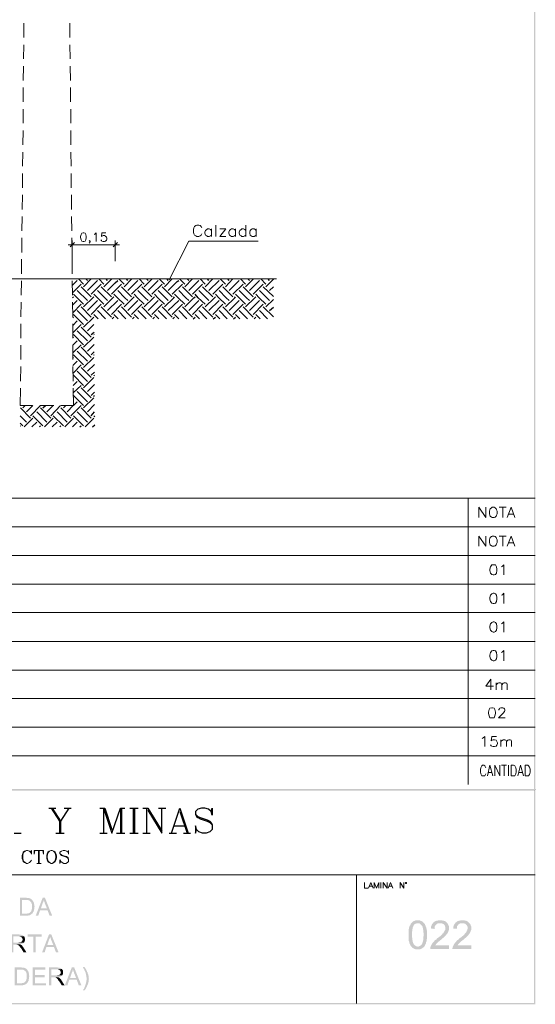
# Model space of a CAD drawing. Header units: millimetres. Extents: x 7 to 203, y 3 to 294.
# Tile 14 of 15: x 128 to 203, y 3 to 148. Entities that reach past the tile are written whole.
import ezdxf

# ---------------------------------------------------------------- set-up
doc = ezdxf.new("R2010")
doc.units = ezdxf.units.MM
doc.layers.add('DGE_CONTORNOS', color=7, linetype='Continuous', lineweight=0)
doc.layers.add('DGE_RELLENO', color=7, linetype='Continuous', lineweight=0)

msp = doc.modelspace()

# ---------------------------------------------------------------- hatches: boundary and pattern name
at = {"layer": 'DGE_RELLENO', "true_color": 0x000000}
for points in [[(203.2847, 293.9063), (203.1153, 293.737), (203.2847, 3.2456)], [(203.1153, 293.737), (203.2847, 3.2456), (203.1153, 3.415)], [(6.6887, 34.5723), (6.5617, 34.8263), (203.1577, 34.5723)], [(6.5617, 34.8263), (203.1577, 34.5723), (203.2847, 34.8263)], [(203.1577, 34.5723), (203.2847, 34.8263), (203.2847, 34.6993)], [(203.2847, 34.6993), (203.1577, 34.5723), (203.2847, 3.2456)], [(203.1577, 34.5723), (203.2847, 3.2456), (203.1577, 3.3726)], [(128.6087, 18.8666), (127.7197, 18.8666), (127.7197, 16.2419), (128.9473, 16.2419), (128.9897, 16.2843), (129.1167, 16.2843), (129.2013, 16.3266), (129.2437, 16.3689), (129.3283, 16.3689), (129.3707, 16.4113), (129.413, 16.4536), (129.4553, 16.4959), (129.4977, 16.5383), (128.0583, 16.5383), (128.0583, 18.5279), (128.6087, 18.5279), (129.4977, 18.5703), (129.4553, 18.6126), (129.413, 18.6549), (129.3283, 18.6973), (129.286, 18.7396), (129.2013, 18.782), (129.159, 18.782), (129.0743, 18.8243), (128.778, 18.8243), (128.6933, 18.8666)], [(131.4027, 18.8666), (131.064, 18.8666), (130.048, 16.2419), (130.429, 16.2419), (130.683, 17.0463), (131.7837, 17.0463), (130.81, 17.3003), (131.064, 18.0623), (131.064, 18.1046), (131.1063, 18.147), (131.1487, 18.2316), (131.1487, 18.2739), (131.191, 18.3586), (131.191, 18.4856), (131.2333, 18.5703)], [(131.4027, 18.8666), (131.2333, 18.5703), (131.2333, 18.4856), (131.2757, 18.4009), (131.2757, 18.3586), (131.318, 18.2739), (131.3603, 18.1893), (131.3603, 18.1046), (131.4027, 18.0199), (131.699, 17.3003), (130.81, 17.3003), (131.7837, 17.0463), (132.08, 16.2419), (132.461, 16.2419)], [(129.4977, 18.5703), (128.6087, 18.5279), (128.9473, 18.5279), (128.9897, 18.4856), (129.0743, 18.4856), (129.1167, 18.4433), (129.159, 18.4009), (129.2437, 18.3586), (129.286, 18.3163), (129.3283, 18.2739), (129.3707, 18.1893), (129.413, 18.147), (129.413, 18.1046), (129.4553, 18.0199), (129.4553, 17.9776), (129.4977, 17.8929), (129.4977, 17.2579), (129.4553, 17.1733), (129.4553, 17.0463), (129.413, 17.0463), (129.413, 16.9616), (129.3707, 16.8769), (129.3283, 16.8346), (129.286, 16.7923), (129.2437, 16.7499), (129.2013, 16.7076), (129.159, 16.6653), (129.0743, 16.623), (128.9897, 16.5806), (128.8627, 16.5806), (128.778, 16.5383), (128.0583, 16.5383), (129.4977, 16.5383), (129.5823, 16.5806), (129.6247, 16.6653), (129.6247, 16.7076), (129.667, 16.7499), (129.7093, 16.8346), (129.7517, 16.8769), (129.7517, 16.9616), (129.794, 17.0463), (129.794, 17.131), (129.8363, 17.1733), (129.8363, 17.4696), (129.8787, 17.5543), (129.8787, 17.5966), (129.8363, 17.6813), (129.8363, 17.8929), (129.794, 17.9776), (129.794, 18.1046), (129.7517, 18.1893), (129.7517, 18.2316), (129.7093, 18.2739), (129.667, 18.3586), (129.6247, 18.4009), (129.5823, 18.4856), (129.54, 18.5279)], [(185.1237, 15.1413), (185.039, 15.0566), (184.9967, 14.972), (184.9543, 14.8449), (184.8697, 14.7603), (184.8273, 14.6333), (184.8273, 14.5909), (184.785, 14.5063), (184.785, 14.4216), (184.7427, 14.2946), (184.7427, 14.0829), (184.7003, 13.956), (184.7003, 12.94), (184.7427, 12.813), (184.7427, 12.5589), (184.785, 12.432), (184.8273, 12.3473), (184.8273, 12.2203), (184.8697, 12.1356), (184.912, 12.0509), (184.9543, 11.9663), (184.9967, 11.8816), (185.039, 11.797), (185.0813, 11.7546), (185.166, 11.6699), (186.055, 11.7123), (186.0127, 11.7123), (185.8857, 11.7546), (185.801, 11.7546), (185.7163, 11.8393), (185.6317, 11.8816), (185.547, 11.9663), (185.4623, 12.0509), (185.4623, 12.0933), (185.42, 12.1356), (185.3777, 12.2203), (185.3353, 12.3049), (185.3353, 12.3896), (185.293, 12.4743), (185.293, 12.6013), (185.2507, 12.7283), (185.2507, 12.9823), (185.2083, 13.1093), (185.2083, 13.8289), (185.2507, 13.9983), (185.2507, 14.2099), (185.293, 14.3369), (185.293, 14.464), (185.3353, 14.5486), (185.3777, 14.6333), (185.42, 14.7179), (185.4623, 14.8026), (185.4623, 14.8449), (185.547, 14.9296), (185.6317, 15.0143), (185.7163, 15.0566), (185.8433, 15.0989), (185.928, 15.1413), (186.055, 15.1413)], [(186.055, 15.5646), (185.801, 15.5646), (185.674, 15.5223), (185.5893, 15.4799), (185.4623, 15.4376), (185.3777, 15.3953), (185.293, 15.3106), (185.2507, 15.3106), (185.2083, 15.2259), (185.1237, 15.1413), (186.182, 15.1413), (186.309, 15.0989), (186.3937, 15.0566), (186.4783, 14.972), (186.563, 14.8873), (186.6477, 14.8026), (186.69, 14.7179), (186.7323, 14.6756), (186.7747, 14.5909), (186.7747, 14.5063), (186.817, 14.3793), (186.817, 14.2946), (186.8593, 14.1676), (186.8593, 13.9136), (186.9017, 13.7443), (186.9017, 13.2363), (186.8593, 13.0669), (186.8593, 12.6859), (186.817, 12.5589), (186.817, 12.4743), (186.7747, 12.3473), (186.7323, 12.2626), (186.7323, 12.1779), (186.69, 12.1356), (186.6477, 12.0509), (186.6053, 12.0086), (186.5207, 11.9239), (186.436, 11.8393), (186.3513, 11.797), (186.2667, 11.7546), (186.1397, 11.7123), (186.055, 11.7123), (185.166, 11.6699), (185.2083, 11.5853), (185.293, 11.5429), (185.42, 11.4583), (185.5047, 11.4159), (185.5893, 11.3736), (185.7163, 11.3313), (185.801, 11.3313), (185.928, 11.289), (186.055, 11.289), (186.182, 11.289), (186.309, 11.3313), (186.436, 11.3313), (186.5207, 11.3736), (186.6477, 11.4159), (186.7323, 11.5006), (186.817, 11.5429), (186.8593, 11.5853), (186.9017, 11.6276), (186.9863, 11.7123), (187.071, 11.797), (187.1133, 11.9239), (187.1557, 12.0086), (187.2403, 12.1356), (187.2827, 12.2626), (187.2827, 12.3896), (187.325, 12.4743), (187.3673, 12.5589), (187.3673, 12.813), (187.4097, 12.8976), (187.4097, 14.0406), (187.3673, 14.1253), (187.3673, 14.2523), (187.325, 14.3369), (187.325, 14.4216), (187.2827, 14.5486), (187.2403, 14.6333), (187.198, 14.7603), (187.1557, 14.8449), (187.1133, 14.972), (187.071, 15.0566), (186.9863, 15.1413), (186.9017, 15.2259), (186.817, 15.3106), (186.7323, 15.3953), (186.6477, 15.4376), (186.6053, 15.4376), (186.5207, 15.4799), (186.3937, 15.5223), (186.309, 15.5646), (186.182, 15.5646)], [(190.373, 15.1413), (189.3147, 15.1413), (189.5263, 15.1413), (189.611, 15.0989), (189.738, 15.0566), (189.8227, 15.0143), (189.9073, 14.9296), (189.992, 14.8449), (190.0343, 14.7603), (190.0767, 14.6333), (190.119, 14.5486), (190.119, 14.3369), (190.0767, 14.2523), (190.0767, 14.1253), (189.992, 14.0406), (189.9497, 13.9136), (189.865, 13.7866), (189.8227, 13.7443), (189.7803, 13.6596), (189.6957, 13.6173), (189.6533, 13.5326), (189.5687, 13.448), (189.484, 13.3633), (189.3993, 13.2786), (189.2723, 13.1939), (189.1877, 13.1093), (189.0607, 13.0246), (188.9337, 12.94), (188.849, 12.8553), (188.7643, 12.7283), (188.6373, 12.6859), (188.5527, 12.6013), (188.468, 12.5166), (188.4257, 12.432), (188.341, 12.3473), (188.2987, 12.3049), (188.214, 12.2203), (188.1717, 12.1356), (188.087, 12.0086), (188.0447, 11.9239), (188.0023, 11.8393), (187.96, 11.7123), (187.9177, 11.7123), (187.9177, 11.5853), (187.8753, 11.5006), (187.8753, 11.3736), (190.627, 11.3736), (190.627, 11.8816), (188.595, 11.8816), (188.6797, 11.9663), (188.722, 12.0509), (188.8067, 12.1356), (188.849, 12.1779), (188.8913, 12.2203), (188.976, 12.3049), (189.0607, 12.3896), (189.1453, 12.4743), (189.2723, 12.5589), (189.3993, 12.6859), (189.4417, 12.6859), (189.5687, 12.813), (189.6533, 12.8976), (189.7803, 12.9823), (189.865, 13.0669), (189.9497, 13.1516), (189.992, 13.1939), (190.0767, 13.2786), (190.1613, 13.3633), (190.2037, 13.4056), (190.246, 13.448), (190.2883, 13.5326), (190.373, 13.6173), (190.4577, 13.7443), (190.5, 13.8289), (190.5423, 13.9136), (190.5423, 13.956), (190.5847, 14.0829), (190.627, 14.1676), (190.627, 14.6756), (190.5847, 14.7603), (190.5423, 14.8873), (190.5, 14.972), (190.4577, 15.0566)], [(189.357, 15.5646), (189.103, 15.5646), (188.976, 15.5223), (188.849, 15.5223), (188.7643, 15.4799), (188.6373, 15.4376), (188.5527, 15.3953), (188.468, 15.3106), (188.3833, 15.2683), (188.2987, 15.1836), (188.2563, 15.0989), (188.1717, 15.0143), (188.1293, 14.9296), (188.087, 14.8449), (188.0447, 14.7179), (188.0023, 14.6333), (188.0023, 14.5063), (187.96, 14.3793), (188.5103, 14.2946), (188.5103, 14.4216), (188.5527, 14.5486), (188.5527, 14.6756), (188.595, 14.7603), (188.6797, 14.8449), (188.722, 14.9296), (188.8067, 14.972), (188.8913, 15.0566), (188.976, 15.0989), (189.103, 15.1413), (190.373, 15.1413), (190.2883, 15.2259), (190.2037, 15.3106), (190.119, 15.3953), (190.0343, 15.4376), (189.9073, 15.4799), (189.8227, 15.5223), (189.6957, 15.5223), (189.5687, 15.5646), (189.484, 15.5646)], [(193.6327, 15.1413), (192.5743, 15.1413), (192.786, 15.1413), (192.8707, 15.0989), (192.9977, 15.0566), (193.0823, 15.0143), (193.167, 14.9296), (193.2517, 14.8449), (193.294, 14.7603), (193.3363, 14.6333), (193.3787, 14.5486), (193.3787, 14.3369), (193.3363, 14.2523), (193.3363, 14.1253), (193.2517, 14.0406), (193.2093, 13.9136), (193.1247, 13.7866), (193.0823, 13.7443), (193.04, 13.6596), (192.9553, 13.6173), (192.913, 13.5326), (192.8283, 13.448), (192.7437, 13.3633), (192.659, 13.2786), (192.532, 13.1939), (192.4473, 13.1093), (192.3203, 13.0246), (192.1933, 12.94), (192.1087, 12.8553), (192.024, 12.7283), (191.897, 12.6859), (191.8123, 12.6013), (191.7277, 12.5166), (191.6853, 12.432), (191.6007, 12.3473), (191.5583, 12.3049), (191.4737, 12.2203), (191.4313, 12.1356), (191.3467, 12.0086), (191.3043, 11.9239), (191.262, 11.8393), (191.2197, 11.7123), (191.1773, 11.7123), (191.1773, 11.5853), (191.135, 11.5006), (191.135, 11.3736), (193.8867, 11.3736), (193.8867, 11.8816), (191.8547, 11.8816), (191.9393, 11.9663), (191.9817, 12.0509), (192.0663, 12.1356), (192.1087, 12.1779), (192.151, 12.2203), (192.2357, 12.3049), (192.3203, 12.3896), (192.405, 12.4743), (192.532, 12.5589), (192.659, 12.6859), (192.7013, 12.6859), (192.8283, 12.813), (192.913, 12.8976), (193.04, 12.9823), (193.1247, 13.0669), (193.2093, 13.1516), (193.2517, 13.1939), (193.3363, 13.2786), (193.421, 13.3633), (193.4633, 13.4056), (193.5057, 13.448), (193.548, 13.5326), (193.6327, 13.6173), (193.7173, 13.7443), (193.7597, 13.8289), (193.802, 13.9136), (193.802, 13.956), (193.8443, 14.0829), (193.8867, 14.1676), (193.8867, 14.6756), (193.8443, 14.7603), (193.802, 14.8873), (193.7597, 14.972), (193.7173, 15.0566)], [(192.6167, 15.5646), (192.3627, 15.5646), (192.2357, 15.5223), (192.1087, 15.5223), (192.024, 15.4799), (191.897, 15.4376), (191.8123, 15.3953), (191.7277, 15.3106), (191.643, 15.2683), (191.5583, 15.1836), (191.516, 15.0989), (191.4313, 15.0143), (191.389, 14.9296), (191.3467, 14.8449), (191.3043, 14.7179), (191.262, 14.6333), (191.262, 14.5063), (191.2197, 14.3793), (191.77, 14.2946), (191.77, 14.4216), (191.8123, 14.5486), (191.8123, 14.6756), (191.8547, 14.7603), (191.9393, 14.8449), (191.9817, 14.9296), (192.0663, 14.972), (192.151, 15.0566), (192.2357, 15.0989), (192.3627, 15.1413), (193.6327, 15.1413), (193.548, 15.2259), (193.4633, 15.3106), (193.3787, 15.3953), (193.294, 15.4376), (193.167, 15.4799), (193.0823, 15.5223), (192.9553, 15.5223), (192.8283, 15.5646), (192.7437, 15.5646)], [(127.5503, 13.4903), (126.4073, 13.4903), (126.4073, 10.8656), (126.746, 10.8656), (126.746, 12.0086), (127.127, 12.0086), (127.762, 12.0509), (127.8043, 12.0509), (127.889, 12.0933), (127.9737, 12.0933), (128.016, 12.1356), (128.1007, 12.1356), (128.143, 12.1779), (128.2277, 12.2203), (128.27, 12.2626), (128.3123, 12.3049), (126.746, 12.3049), (126.746, 13.1939), (127.5503, 13.1939), (128.3123, 13.2363), (128.27, 13.2786), (128.1853, 13.3209), (128.143, 13.3633), (128.1007, 13.4056), (128.016, 13.4056), (127.9313, 13.448), (127.7197, 13.448), (127.635, 13.4903)], [(128.3123, 13.2363), (127.5503, 13.1939), (127.6773, 13.1939), (127.762, 13.1516), (127.8467, 13.1516), (127.889, 13.1093), (127.9313, 13.1093), (127.9737, 13.0669), (128.016, 13.0246), (128.0583, 12.9823), (128.1007, 12.8976), (128.1007, 12.8553), (128.143, 12.7706), (128.143, 12.7283), (128.1007, 12.6436), (128.1007, 12.6013), (128.0583, 12.5166), (128.016, 12.4743), (127.9737, 12.432), (127.9313, 12.3896), (127.8467, 12.3896), (127.8467, 12.3473), (127.635, 12.3473), (127.5503, 12.3049), (126.746, 12.3049), (128.3123, 12.3049), (128.3547, 12.3473), (128.397, 12.432), (128.4393, 12.4743), (128.4393, 12.5589), (128.4817, 12.6013), (128.4817, 12.8976), (128.4393, 12.94), (128.4393, 13.0246), (128.397, 13.1093), (128.3547, 13.1516), (128.3547, 13.1939)], [(130.937, 13.4903), (128.8627, 13.4903), (128.8627, 13.1516), (129.7093, 13.1516), (129.7093, 10.8656), (130.048, 10.8656), (130.048, 13.1516), (130.937, 13.1516)], [(132.334, 13.4903), (131.9953, 13.4903), (130.9793, 10.8656), (131.3603, 10.8656), (131.6143, 11.6699), (132.715, 11.6699), (131.7413, 11.9239), (131.9953, 12.6859), (131.9953, 12.7283), (132.0377, 12.7706), (132.08, 12.8553), (132.08, 12.8976), (132.1223, 12.9823), (132.1223, 13.1093), (132.1647, 13.1939)], [(132.334, 13.4903), (132.1647, 13.1939), (132.1647, 13.1093), (132.207, 13.0246), (132.207, 12.9823), (132.2493, 12.8976), (132.2917, 12.813), (132.2917, 12.7283), (132.334, 12.6436), (132.6303, 11.9239), (131.7413, 11.9239), (132.715, 11.6699), (133.0113, 10.8656), (133.3923, 10.8656)], [(127.762, 12.0509), (127.127, 12.0086), (127.381, 12.0086), (127.4233, 11.9663), (127.508, 11.9239), (127.5503, 11.8816), (127.5927, 11.8393), (127.6773, 11.7546), (127.7197, 11.7123), (127.7197, 11.6699), (127.762, 11.6276), (127.8043, 11.5429), (127.8467, 11.5006), (127.9313, 11.4159), (128.27, 10.8656), (128.6933, 10.8656), (128.2277, 11.5853), (128.1853, 11.6699), (128.143, 11.7123), (128.1007, 11.7546), (128.0583, 11.8393), (128.016, 11.8816), (127.9737, 11.9239), (127.9313, 11.9239), (127.889, 11.9663), (127.8043, 12.0086)], [(127.8467, 8.6643), (126.9577, 8.6643), (126.9577, 6.0396), (128.1853, 6.0396), (128.2277, 6.082), (128.3547, 6.082), (128.4393, 6.1243), (128.4817, 6.1666), (128.5663, 6.1666), (128.6087, 6.2089), (128.651, 6.2513), (128.6933, 6.2936), (128.7357, 6.3359), (127.2963, 6.3359), (127.2963, 8.3256), (127.8467, 8.3256), (128.7357, 8.3679), (128.6933, 8.4103), (128.651, 8.4526), (128.5663, 8.4949), (128.524, 8.5373), (128.4393, 8.5796), (128.397, 8.5796), (128.3123, 8.622), (128.016, 8.622), (127.9313, 8.6643)], [(131.445, 8.6643), (129.5823, 8.6643), (129.5823, 6.0396), (131.5297, 6.0396), (131.5297, 6.3359), (129.921, 6.3359), (129.921, 7.2249), (131.3603, 7.2249), (131.3603, 7.5213), (129.921, 7.5213), (129.921, 8.3256), (131.445, 8.3256)], [(133.1383, 8.6643), (131.9953, 8.6643), (131.9953, 6.0396), (132.334, 6.0396), (132.334, 7.1826), (132.715, 7.1826), (133.35, 7.2249), (133.3923, 7.2249), (133.477, 7.2673), (133.5617, 7.2673), (133.604, 7.3096), (133.6887, 7.3096), (133.731, 7.3519), (133.8157, 7.3943), (133.858, 7.4366), (133.9003, 7.4789), (132.334, 7.4789), (132.334, 8.3679), (133.1383, 8.3679), (133.9003, 8.4103), (133.858, 8.4526), (133.7733, 8.4949), (133.731, 8.5373), (133.6887, 8.5796), (133.604, 8.5796), (133.5193, 8.622), (133.3077, 8.622), (133.223, 8.6643)], [(135.6783, 8.6643), (135.3397, 8.6643), (134.3237, 6.0396), (134.7047, 6.0396), (134.9587, 6.8439), (136.0593, 6.8439), (135.0857, 7.098), (135.3397, 7.8599), (135.3397, 7.9023), (135.382, 7.9446), (135.4243, 8.0293), (135.4243, 8.0716), (135.4667, 8.1563), (135.4667, 8.2833), (135.509, 8.3679)], [(135.6783, 8.6643), (135.509, 8.3679), (135.509, 8.2833), (135.5513, 8.1986), (135.5513, 8.1563), (135.5937, 8.0716), (135.636, 7.9869), (135.636, 7.9023), (135.6783, 7.8176), (135.9747, 7.098), (135.0857, 7.098), (136.0593, 6.8439), (136.3557, 6.0396), (136.7367, 6.0396)], [(137.2023, 8.7066), (136.9483, 8.7066), (136.9907, 8.6643), (137.033, 8.5796), (137.0753, 8.4949), (137.1177, 8.4103), (137.16, 8.3679), (137.16, 8.2833), (137.2023, 8.2409), (137.2447, 8.1986), (137.2447, 8.114), (137.287, 8.0716), (137.3293, 7.9869), (137.3293, 7.9446), (137.3717, 7.8599), (137.3717, 7.7753), (137.414, 7.7329), (137.414, 7.5636), (137.4563, 7.4789), (137.4563, 7.2673), (137.4987, 7.1826), (137.4987, 6.7593), (137.4563, 6.7169), (137.4563, 6.5053), (137.414, 6.4206), (137.414, 6.2936), (137.3717, 6.2089), (137.3717, 6.1666), (137.3293, 6.082), (137.3293, 6.0396), (137.287, 5.955), (137.287, 5.8703), (137.2447, 5.8279), (137.2023, 5.7433), (137.16, 5.7009), (137.16, 5.6163), (137.1177, 5.5316), (137.0753, 5.4893), (137.033, 5.4046), (136.9907, 5.3623), (136.9483, 5.2776), (137.2023, 5.2776), (137.2447, 5.3623), (137.287, 5.4046), (137.3293, 5.447), (137.3717, 5.5316), (137.414, 5.5739), (137.4563, 5.6586), (137.4563, 5.7009), (137.4987, 5.7856), (137.541, 5.8279), (137.5833, 5.9126), (137.5833, 5.9973), (137.6257, 6.0396), (137.6257, 6.082), (137.668, 6.1243), (137.7103, 6.2089), (137.7103, 6.2513), (137.7527, 6.3359), (137.7527, 6.463), (137.795, 6.5476), (137.795, 6.8439), (137.8373, 6.9286), (137.8373, 7.0133), (137.795, 7.098), (137.795, 7.4366), (137.7527, 7.5213), (137.7527, 7.606), (137.7103, 7.6483), (137.7103, 7.7329), (137.668, 7.7753), (137.668, 7.8599), (137.6257, 7.9446), (137.5833, 7.9869), (137.5833, 8.0716), (137.541, 8.114), (137.4987, 8.1986), (137.4563, 8.2409), (137.4563, 8.3256), (137.414, 8.3679), (137.3717, 8.4526), (137.3293, 8.4949), (137.287, 8.5796), (137.2447, 8.622)], [(128.7357, 8.3679), (127.8467, 8.3256), (128.1853, 8.3256), (128.2277, 8.2833), (128.3123, 8.2833), (128.3547, 8.2409), (128.397, 8.1986), (128.4817, 8.1563), (128.524, 8.114), (128.5663, 8.0716), (128.6087, 7.9869), (128.651, 7.9446), (128.651, 7.9023), (128.6933, 7.8176), (128.6933, 7.7753), (128.7357, 7.6906), (128.7357, 7.0556), (128.6933, 6.9709), (128.6933, 6.8439), (128.651, 6.8439), (128.651, 6.7593), (128.6087, 6.6746), (128.5663, 6.6323), (128.524, 6.59), (128.4817, 6.5476), (128.4393, 6.5053), (128.397, 6.463), (128.3123, 6.4206), (128.2277, 6.3783), (128.1007, 6.3783), (128.016, 6.3359), (127.2963, 6.3359), (128.7357, 6.3359), (128.8203, 6.3783), (128.8627, 6.463), (128.8627, 6.5053), (128.905, 6.5476), (128.9473, 6.6323), (128.9897, 6.6746), (128.9897, 6.7593), (129.032, 6.8439), (129.032, 6.9286), (129.0743, 6.9709), (129.0743, 7.2673), (129.1167, 7.3519), (129.1167, 7.3943), (129.0743, 7.4789), (129.0743, 7.6906), (129.032, 7.7753), (129.032, 7.9023), (128.9897, 7.9869), (128.9897, 8.0293), (128.9473, 8.0716), (128.905, 8.1563), (128.8627, 8.1986), (128.8203, 8.2833), (128.778, 8.3256)], [(133.9003, 8.4103), (133.1383, 8.3679), (133.2653, 8.3679), (133.35, 8.3256), (133.4347, 8.3256), (133.477, 8.2833), (133.5193, 8.2833), (133.5617, 8.2409), (133.604, 8.1986), (133.6463, 8.1563), (133.6887, 8.0716), (133.6887, 8.0293), (133.731, 7.9446), (133.731, 7.9023), (133.6887, 7.8176), (133.6887, 7.7753), (133.6463, 7.6906), (133.604, 7.6483), (133.5617, 7.606), (133.5193, 7.5636), (133.4347, 7.5636), (133.4347, 7.5213), (133.223, 7.5213), (133.1383, 7.4789), (132.334, 7.4789), (133.9003, 7.4789), (133.9427, 7.5213), (133.985, 7.606), (134.0273, 7.6483), (134.0273, 7.7329), (134.0697, 7.7753), (134.0697, 8.0716), (134.0273, 8.114), (134.0273, 8.1986), (133.985, 8.2833), (133.9427, 8.3256), (133.9427, 8.3679)], [(133.35, 7.2249), (132.715, 7.1826), (132.969, 7.1826), (133.0113, 7.1403), (133.096, 7.098), (133.1383, 7.0556), (133.1807, 7.0133), (133.2653, 6.9286), (133.3077, 6.8863), (133.3077, 6.8439), (133.35, 6.8016), (133.3923, 6.7169), (133.4347, 6.6746), (133.5193, 6.59), (133.858, 6.0396), (134.2813, 6.0396), (133.8157, 6.7593), (133.7733, 6.8439), (133.731, 6.8863), (133.6887, 6.9286), (133.6463, 7.0133), (133.604, 7.0556), (133.5617, 7.098), (133.5193, 7.098), (133.477, 7.1403), (133.3923, 7.1826)], [(203.2847, 3.2456), (203.1153, 3.415), (6.5617, 3.2456)], [(203.1153, 3.415), (6.5617, 3.2456), (6.731, 3.415)], [(203.2847, 3.2456), (203.1577, 3.3726), (6.5617, 3.2456)], [(203.1577, 3.3726), (6.5617, 3.2456), (6.6887, 3.3726)]]:
    msp.add_hatch(color=7, dxfattribs=at).paths.add_polyline_path(points, flags=0)

# ---------------------------------------------------------------- linework, layer by layer
at = {"layer": 'DGE_CONTORNOS', "lineweight": 5}
for points in [[(128.3123, 145.02), (128.3123, 147.1367)], [(135.0433, 147.1367), (135.0433, 145.02)], [(128.27, 141.8874), (128.3123, 143.9617)], [(135.0433, 143.9617), (135.0857, 141.8874)], [(128.2277, 138.7124), (128.27, 140.829)], [(135.0857, 140.829), (135.128, 138.7124)], [(128.2277, 135.5797), (128.2277, 137.6964)], [(135.128, 137.6964), (135.128, 135.5797)], [(128.1853, 132.447), (128.1853, 134.5214)], [(135.1703, 134.5214), (135.1703, 132.447)], [(128.143, 129.272), (128.1853, 131.3887)], [(135.1703, 131.3887), (135.2127, 129.272)], [(128.1007, 126.1394), (128.143, 128.2137)], [(135.2127, 128.2137), (135.255, 126.1394)], [(128.1007, 122.9644), (128.1007, 125.081)], [(135.255, 125.081), (135.255, 122.9644)], [(128.0583, 119.8317), (128.1007, 121.9484)], [(135.2973, 121.9484), (135.2973, 119.8317)], [(128.016, 116.699), (128.0583, 118.7734)], [(135.2973, 118.7734), (135.3397, 116.699)], [(154.3897, 117.1224), (154.305, 117.2917), (154.1357, 117.461), (153.9663, 117.5034), (153.67, 117.5034), (153.5007, 117.461), (153.3313, 117.2917), (153.2467, 117.1224), (153.162, 116.8684), (153.162, 116.4874), (153.2467, 116.2333), (153.3313, 116.064), (153.5007, 115.937), (153.67, 115.8524), (153.9663, 115.8524), (154.1357, 115.937), (154.305, 116.064), (154.3897, 116.2333)], [(156.464, 117.5034), (156.464, 115.8524)], [(160.8667, 117.5034), (160.8667, 115.8524)], [(128.016, 113.524), (128.016, 115.6407)], [(135.3397, 115.6407), (135.382, 113.524)], [(136.9907, 116.4027), (136.8213, 116.318), (136.6943, 116.1487), (136.6097, 115.8524), (136.6097, 115.683), (136.6943, 115.3444), (136.8213, 115.175), (136.9907, 115.1327), (137.1177, 115.1327), (137.287, 115.175), (137.414, 115.3444), (137.4563, 115.683), (137.4563, 115.8524), (137.414, 116.1487), (137.287, 116.318), (137.1177, 116.4027), (136.9907, 116.4027)], [(138.5993, 116.1487), (138.7263, 116.191), (138.8957, 116.4027), (138.8957, 115.1327)], [(140.335, 116.4027), (139.7423, 116.4027), (139.7, 115.8524), (139.7423, 115.8947), (139.9117, 115.9794), (140.1233, 115.9794), (140.2927, 115.8947), (140.4197, 115.7677), (140.462, 115.5984), (140.462, 115.4714), (140.4197, 115.302), (140.2927, 115.175), (140.1233, 115.1327), (139.9117, 115.1327), (139.7423, 115.175), (139.7, 115.2597), (139.6153, 115.3444)], [(155.829, 116.7414), (155.6597, 116.8684), (155.4903, 116.953), (155.2363, 116.953), (155.1093, 116.8684), (154.94, 116.7414), (154.8553, 116.4874), (154.8553, 116.318), (154.94, 116.064), (155.1093, 115.937), (155.2363, 115.8524), (155.4903, 115.8524), (155.6597, 115.937), (155.829, 116.064)], [(155.829, 116.953), (155.829, 115.8524)], [(157.0143, 115.8524), (157.9033, 116.953), (157.0143, 116.953)], [(157.0143, 115.8524), (157.9033, 115.8524)], [(159.3427, 116.7414), (159.1733, 116.8684), (159.004, 116.953), (158.75, 116.953), (158.623, 116.8684), (158.4537, 116.7414), (158.369, 116.4874), (158.369, 116.318), (158.4537, 116.064), (158.623, 115.937), (158.75, 115.8524), (159.004, 115.8524), (159.1733, 115.937), (159.3427, 116.064)], [(159.3427, 116.953), (159.3427, 115.8524)], [(160.8667, 116.7414), (160.6973, 116.8684), (160.528, 116.953), (160.274, 116.953), (160.147, 116.8684), (159.9777, 116.7414), (159.893, 116.4874), (159.893, 116.318), (159.9777, 116.064), (160.147, 115.937), (160.274, 115.8524), (160.528, 115.8524), (160.6973, 115.937), (160.8667, 116.064)], [(162.3483, 116.7414), (162.2213, 116.8684), (162.052, 116.953), (161.798, 116.953), (161.6287, 116.8684), (161.5017, 116.7414), (161.417, 116.4874), (161.417, 116.318), (161.5017, 116.064), (161.6287, 115.937), (161.798, 115.8524), (162.052, 115.8524), (162.2213, 115.937), (162.3483, 116.064)], [(162.3483, 116.953), (162.3483, 115.8524)], [(142.3247, 114.6247), (134.7893, 114.6247)], [(135.7207, 114.9634), (135.0857, 114.3284)], [(135.382, 112.254), (135.382, 115.2597)], [(138.0067, 115.175), (137.9643, 115.2597), (137.8797, 115.175), (137.9643, 115.1327), (138.0067, 115.175), (138.0067, 115.048), (137.9643, 114.9634), (137.8797, 114.8787)], [(141.3933, 114.3284), (142.0283, 114.9634)], [(141.6897, 112.254), (141.6897, 115.2597)], [(162.6447, 115.175), (152.4847, 115.175), (149.606, 109.5024)], [(127.9737, 110.3914), (127.9737, 112.508)], [(135.382, 112.508), (135.382, 110.3914)], [(73.7023, 109.6294), (165.354, 109.6294)], [(127.9313, 107.2587), (127.9737, 109.333)], [(135.382, 109.333), (135.4243, 107.2587)], [(127.889, 104.0837), (127.9313, 106.2004)], [(135.4243, 106.2004), (135.4667, 104.0837)], [(127.889, 100.951), (127.889, 103.0254)], [(135.4667, 103.0254), (135.4667, 100.951)], [(127.8467, 97.8184), (127.8467, 99.8927)], [(135.509, 99.8927), (135.509, 97.8184)], [(127.8043, 94.6434), (127.8467, 96.76)], [(135.509, 96.76), (135.5513, 94.6434)], [(127.762, 91.045), (127.8043, 93.585)], [(135.5513, 93.585), (135.5937, 91.045), (133.7733, 91.045)], [(129.5823, 91.045), (127.762, 91.045)], [(132.715, 91.045), (130.6407, 91.045)], [(6.5617, 77.456), (203.2847, 77.456)], [(193.421, 77.456), (193.421, 35.5036)], [(6.5617, 73.265), (203.2847, 73.265)], [(6.5617, 69.074), (203.2847, 69.074)], [(6.5617, 64.883), (203.2847, 64.883)], [(6.5617, 60.692), (203.2847, 60.692)], [(6.5617, 56.4587), (203.2847, 56.4587)], [(6.5617, 52.2677), (203.2847, 52.2677)], [(6.5617, 48.0767), (203.2847, 48.0767)], [(6.5617, 43.8857), (203.2847, 43.8857)], [(6.5617, 39.6946), (203.2847, 39.6946)], [(129.286, 25.5553), (129.413, 25.2589), (129.413, 25.8093), (129.286, 25.5553), (129.1167, 25.7246), (128.8627, 25.8093), (128.6933, 25.8093), (128.397, 25.7246), (128.2277, 25.5553), (128.143, 25.3436), (128.0583, 25.0896), (128.0583, 24.6239), (128.143, 24.3699), (128.2277, 24.2006), (128.397, 24.0313), (128.6933, 23.9043), (128.8627, 23.9043), (129.1167, 24.0313), (129.286, 24.2006), (129.413, 24.3699)], [(128.6933, 25.8093), (128.4817, 25.7246), (128.3123, 25.5553), (128.2277, 25.3436), (128.143, 25.0896), (128.143, 24.6239), (128.2277, 24.3699), (128.3123, 24.2006), (128.4817, 24.0313), (128.6933, 23.9043)], [(129.921, 25.8093), (129.8363, 25.2589), (129.8363, 25.8093), (131.191, 25.8093), (131.191, 25.2589), (131.1063, 25.8093)], [(130.4713, 25.8093), (130.4713, 23.9043)], [(130.556, 25.8093), (130.556, 23.9043)], [(132.2917, 25.8093), (131.9953, 25.7246), (131.826, 25.5553), (131.7413, 25.3436), (131.6567, 25.005), (131.6567, 24.7509), (131.7413, 24.3699), (131.826, 24.2006), (131.9953, 24.0313), (132.2917, 23.9043), (132.461, 23.9043), (132.715, 24.0313), (132.8843, 24.2006), (133.0113, 24.3699), (133.096, 24.7509), (133.096, 25.005), (133.0113, 25.3436), (132.8843, 25.5553), (132.715, 25.7246), (132.461, 25.8093), (132.2917, 25.8093), (132.08, 25.7246), (131.9107, 25.5553), (131.826, 25.3436), (131.7413, 25.005), (131.7413, 24.7509), (131.826, 24.3699), (131.9107, 24.2006), (132.08, 24.0313), (132.2917, 23.9043)], [(132.461, 23.9043), (132.6303, 24.0313), (132.7997, 24.2006), (132.8843, 24.3699), (133.0113, 24.7509), (133.0113, 25.005), (132.8843, 25.3436), (132.7997, 25.5553), (132.6303, 25.7246), (132.461, 25.8093)], [(134.7893, 25.5553), (134.874, 25.8093), (134.874, 25.2589), (134.7893, 25.5553), (134.62, 25.7246), (134.3237, 25.8093), (134.0697, 25.8093), (133.8157, 25.7246), (133.604, 25.5553), (133.604, 25.3436), (133.731, 25.1743), (133.8157, 25.0896), (133.985, 25.005), (134.5353, 24.8356), (134.7047, 24.7509), (134.874, 24.5393)], [(133.604, 25.3436), (133.8157, 25.1743), (133.985, 25.0896), (134.5353, 24.9203), (134.7047, 24.8356), (134.7893, 24.7509), (134.874, 24.5393), (134.874, 24.2006), (134.7047, 24.0313), (134.4507, 23.9043), (134.1543, 23.9043), (133.9003, 24.0313), (133.731, 24.2006), (133.604, 24.4546), (133.604, 23.9043), (133.731, 24.2006)], [(130.2173, 23.9043), (130.8523, 23.9043)], [(177.0803, 22.2533), (177.0803, 3.3726)]]:
    msp.add_lwpolyline(points, dxfattribs=at)
at = {"layer": 'DGE_CONTORNOS', "lineweight": 30}
for points in [[(135.4243, 108.698), (136.144, 109.4177)], [(135.4243, 107.5974), (136.6943, 108.8673)], [(137.0753, 108.8673), (136.3133, 109.6294)], [(138.176, 107.0047), (136.6943, 108.4864)], [(137.0753, 108.4864), (138.176, 109.6294)], [(137.6257, 109.4177), (137.414, 109.6294)], [(137.6257, 107.936), (139.1073, 109.4177)], [(138.176, 107.3857), (139.6577, 108.8673)], [(140.0387, 108.8673), (139.2767, 109.6294)], [(141.1393, 107.0047), (139.6577, 108.4864)], [(140.0387, 108.4864), (141.1817, 109.6294)], [(140.589, 109.4177), (140.3773, 109.6294)], [(140.589, 107.936), (141.6897, 109.0367)], [(141.6897, 109.0367), (142.0707, 109.4177)], [(141.6897, 107.936), (142.621, 108.8673)], [(143.002, 108.8673), (142.24, 109.6294)], [(144.1027, 107.0047), (142.621, 108.4864)], [(143.002, 108.4864), (144.145, 109.6294)], [(143.5523, 109.4177), (143.3407, 109.6294)], [(143.5523, 107.936), (145.034, 109.4177)], [(144.1027, 107.3857), (145.5843, 108.8673)], [(145.9653, 108.8673), (145.2033, 109.6294)], [(147.066, 107.0047), (145.5843, 108.4864)], [(145.9653, 108.4864), (147.1083, 109.6294)], [(146.5157, 109.4177), (146.304, 109.6294)], [(146.5157, 107.936), (147.9973, 109.4177)], [(147.066, 107.3857), (148.59, 108.8673)], [(148.9287, 108.8673), (148.1667, 109.6294)], [(150.0717, 107.0047), (149.8177, 107.2587), (148.59, 108.4864)], [(148.9287, 108.4864), (150.0717, 109.6294)], [(149.479, 109.4177), (149.3097, 109.6294)], [(149.479, 107.936), (150.7913, 109.2484), (151.003, 109.4177)], [(150.0717, 107.3857), (151.5533, 108.8673)], [(151.892, 108.8673), (151.13, 109.6294)], [(153.035, 107.0047), (151.5533, 108.4864)], [(151.892, 108.4864), (153.035, 109.6294)], [(152.4847, 109.4177), (152.273, 109.6294)], [(152.4847, 107.936), (153.9663, 109.4177)], [(153.035, 107.3857), (154.5167, 108.8673)], [(154.8977, 108.8673), (154.1357, 109.6294)], [(155.9983, 107.0047), (154.5167, 108.4864)], [(154.8977, 108.4864), (155.9983, 109.6294)], [(155.448, 109.4177), (155.2363, 109.6294)], [(155.448, 107.936), (156.9297, 109.4177)], [(155.9983, 107.3857), (157.48, 108.8673)], [(157.861, 108.8673), (157.099, 109.6294)], [(158.9617, 107.0047), (157.48, 108.4864)], [(157.861, 108.4864), (158.9617, 109.6294)], [(158.4113, 109.4177), (158.1997, 109.6294)], [(158.4113, 107.936), (159.893, 109.4177)], [(158.9617, 107.3857), (160.4433, 108.8673)], [(160.8243, 108.8673), (160.0623, 109.6294)], [(161.925, 107.0047), (160.4433, 108.4864)], [(160.8243, 108.4864), (161.9673, 109.6294)], [(161.3747, 109.4177), (161.163, 109.6294)], [(161.3747, 107.936), (162.8563, 109.4177)], [(161.925, 107.3857), (163.4067, 108.8673)], [(163.7877, 108.8673), (163.0257, 109.6294)], [(164.8883, 107.047), (163.4067, 108.4864)], [(163.7877, 108.4864), (164.8883, 109.587)], [(164.338, 109.4177), (164.1263, 109.6294)], [(164.338, 107.936), (164.8883, 108.4864)], [(135.4243, 106.8777), (135.5937, 107.0047)], [(137.0753, 105.904), (135.5937, 107.3857)], [(137.6257, 106.4544), (136.144, 107.936)], [(137.0753, 105.523), (138.557, 107.0047)], [(140.0387, 105.904), (138.557, 107.3857)], [(140.589, 106.4544), (139.1073, 107.936)], [(140.0387, 105.523), (141.5203, 107.0047)], [(141.1393, 107.3857), (141.6897, 107.936)], [(141.6897, 107.2164), (141.5203, 107.3857)], [(142.0283, 106.8777), (141.6897, 107.2164)], [(143.002, 105.904), (142.0283, 106.8777)], [(143.129, 106.8777), (142.0707, 107.936)], [(143.002, 105.523), (144.3567, 106.8777)], [(143.5523, 106.4544), (143.129, 106.8777)], [(144.3567, 106.8777), (144.4837, 107.0047)], [(144.9917, 106.8777), (144.4837, 107.3857)], [(145.9653, 105.904), (144.9917, 106.8777)], [(146.0923, 106.8777), (145.034, 107.936)], [(145.9653, 105.523), (147.32, 106.8777)], [(146.5157, 106.4544), (146.0923, 106.8777)], [(147.32, 106.8777), (147.447, 107.0047)], [(147.955, 106.8777), (147.447, 107.3857)], [(148.9287, 105.904), (147.955, 106.8777)], [(149.0557, 106.8777), (147.9973, 107.936)], [(148.9287, 105.523), (150.2833, 106.8777)], [(149.479, 106.4544), (149.0557, 106.8777)], [(150.2833, 106.8777), (150.4103, 107.0047)], [(150.9183, 106.8777), (150.4103, 107.3857)], [(151.892, 105.904), (150.9183, 106.8777)], [(152.0613, 106.8777), (151.003, 107.936)], [(151.892, 105.523), (153.2467, 106.8777)], [(152.4847, 106.4544), (152.0613, 106.8777)], [(153.2467, 106.8777), (153.416, 107.0047)], [(153.8817, 106.8777), (153.416, 107.3857)], [(154.8977, 105.904), (153.8817, 106.8777)], [(155.0247, 106.8777), (153.9663, 107.936)], [(154.8977, 105.523), (156.2523, 106.8777)], [(155.448, 106.4544), (155.0247, 106.8777)], [(156.2523, 106.8777), (156.3793, 107.0047)], [(156.8873, 106.8777), (156.3793, 107.3857)], [(157.861, 105.904), (156.8873, 106.8777)], [(157.988, 106.8777), (156.9297, 107.936)], [(157.861, 105.523), (159.2157, 106.8777)], [(158.4113, 106.4544), (157.988, 106.8777)], [(159.2157, 106.8777), (159.3427, 107.0047)], [(159.8507, 106.8777), (159.3427, 107.3857)], [(160.8243, 105.904), (159.8507, 106.8777)], [(160.9513, 106.8777), (159.893, 107.936)], [(160.8243, 105.523), (162.179, 106.8777)], [(161.3747, 106.4544), (160.9513, 106.8777)], [(162.179, 106.8777), (162.306, 107.0047)], [(162.814, 106.8777), (162.306, 107.3857)], [(163.7877, 105.904), (162.814, 106.8777)], [(163.9147, 106.8777), (162.8563, 107.936)], [(164.338, 106.4544), (163.9147, 106.8777)], [(135.4243, 105.777), (136.144, 106.4544)], [(135.4667, 104.6764), (136.6943, 105.904)], [(138.176, 104.0414), (136.6943, 105.523)], [(137.6257, 104.9727), (139.1073, 106.4544)], [(138.176, 104.4224), (139.6577, 105.904)], [(141.1393, 104.0414), (139.6577, 105.523)], [(140.589, 104.9727), (142.0707, 106.4544)], [(141.1393, 104.4224), (142.621, 105.904)], [(144.1027, 104.0414), (142.621, 105.523)], [(143.5523, 104.9727), (145.034, 106.4544)], [(144.1027, 104.4224), (145.5843, 105.904)], [(147.066, 104.0414), (145.5843, 105.523)], [(146.5157, 104.9727), (147.9973, 106.4544)], [(147.066, 104.4224), (148.59, 105.904)], [(150.0717, 104.0414), (148.59, 105.523)], [(149.479, 104.9727), (151.003, 106.4544)], [(150.0717, 104.4224), (151.5533, 105.904)], [(153.035, 104.0414), (151.5533, 105.523)], [(152.4847, 104.9727), (153.9663, 106.4544)], [(153.035, 104.4224), (154.5167, 105.904)], [(155.9983, 104.0414), (154.5167, 105.523)], [(155.448, 104.9727), (156.9297, 106.4544)], [(155.9983, 104.4224), (157.48, 105.904)], [(158.9617, 104.0414), (157.48, 105.523)], [(158.4113, 104.9727), (159.893, 106.4544)], [(158.9617, 104.4224), (160.4433, 105.904)], [(161.925, 104.0414), (160.4433, 105.523)], [(161.3747, 104.9727), (162.8563, 106.4544)], [(161.925, 104.4224), (163.4067, 105.904)], [(164.8883, 104.0837), (163.4067, 105.523)], [(163.7877, 105.523), (164.8883, 106.6237)], [(164.338, 104.9727), (164.8883, 105.4807)], [(135.4667, 103.9144), (135.5937, 104.0414)], [(137.0753, 102.9407), (135.5937, 104.4224)], [(137.6257, 103.491), (136.144, 104.9727)], [(137.0753, 102.5597), (138.557, 104.0414)], [(139.192, 103.7874), (138.557, 104.4224)], [(140.2927, 103.7874), (139.1073, 104.9727)], [(141.2663, 103.7874), (141.5203, 104.0414)], [(142.1553, 103.7874), (141.5203, 104.4224)], [(143.256, 103.7874), (142.0707, 104.9727)], [(144.2297, 103.7874), (144.4837, 104.0414)], [(145.1187, 103.7874), (144.4837, 104.4224)], [(146.2617, 103.7874), (145.034, 104.9727)], [(147.193, 103.7874), (147.447, 104.0414)], [(148.082, 103.7874), (147.447, 104.4224)], [(149.225, 103.7874), (147.9973, 104.9727)], [(150.1563, 103.7874), (150.4103, 104.0414)], [(151.0453, 103.7874), (150.4103, 104.4224)], [(152.1883, 103.7874), (151.003, 104.9727)], [(153.1197, 103.7874), (153.416, 104.0414)], [(154.051, 103.7874), (153.416, 104.4224)], [(155.1517, 103.7874), (153.9663, 104.9727)], [(156.083, 103.7874), (156.3793, 104.0414)], [(157.0143, 103.7874), (156.3793, 104.4224)], [(158.115, 103.7874), (156.9297, 104.9727)], [(159.0463, 103.7874), (159.3427, 104.0414)], [(159.9777, 103.7874), (159.3427, 104.4224)], [(161.0783, 103.7874), (159.893, 104.9727)], [(162.052, 103.7874), (162.306, 104.0414)], [(162.941, 103.7874), (162.306, 104.4224)], [(164.0417, 103.7874), (162.8563, 104.9727)], [(135.4667, 102.8137), (136.144, 103.491)], [(135.4667, 101.713), (136.6943, 102.9407)], [(138.176, 101.078), (136.6943, 102.5597)], [(137.6257, 102.0094), (138.557, 102.9407)], [(137.0753, 99.9774), (135.5937, 101.459)], [(137.6257, 100.5277), (136.144, 102.0094)], [(138.176, 101.459), (138.5993, 101.84)], [(138.5993, 101.4167), (138.557, 101.459)], [(135.4667, 100.9934), (135.5937, 101.078)], [(135.509, 99.8927), (136.144, 100.5277)], [(135.509, 98.792), (136.6943, 99.9774)], [(137.0753, 99.5964), (138.557, 101.078)], [(137.6257, 99.046), (138.5993, 100.0197)], [(137.0753, 97.014), (135.5937, 98.4957)], [(137.6257, 97.5644), (136.144, 99.046)], [(138.176, 98.1147), (136.6943, 99.5964)], [(138.176, 98.4957), (138.5993, 98.919)], [(138.5993, 98.411), (138.557, 98.4957)], [(135.509, 98.03), (135.5937, 98.1147)], [(135.509, 96.9294), (136.144, 97.5644)], [(135.5513, 95.8287), (136.6943, 97.014)], [(137.0753, 96.633), (138.557, 98.1147)], [(137.6257, 96.0827), (138.6417, 97.0987)], [(137.0753, 94.0083), (135.5937, 95.49)], [(137.6257, 94.601), (136.144, 96.0827)], [(138.176, 95.1514), (136.6943, 96.633)], [(138.176, 95.49), (138.6417, 95.9557)], [(138.6417, 95.4054), (138.557, 95.49)], [(135.5513, 95.109), (135.5937, 95.1514)], [(135.5513, 94.0083), (136.144, 94.601)], [(135.5513, 92.9077), (136.6943, 94.0083)], [(137.0753, 93.6697), (138.557, 95.1514)], [(137.6257, 93.1194), (138.6417, 94.1354)], [(137.0753, 91.045), (135.5937, 92.5267)], [(137.6257, 91.5954), (136.144, 93.1194)], [(138.176, 92.188), (136.6943, 93.6697)], [(138.176, 92.5267), (138.684, 93.0347)], [(138.684, 92.3997), (138.557, 92.5267)], [(128.143, 90.7063), (128.524, 91.045)], [(128.6933, 90.1137), (129.6247, 91.045)], [(129.286, 89.5634), (130.7253, 91.045)], [(131.1063, 90.7063), (131.4873, 91.045)], [(131.699, 90.1137), (132.588, 91.045)], [(132.2493, 89.5634), (133.6887, 91.045)], [(134.112, 90.7063), (134.4507, 91.045)], [(134.6623, 90.1137), (135.5513, 91.045)], [(135.2127, 89.5634), (136.6943, 91.045)], [(135.5513, 92.1457), (135.5937, 92.188)], [(135.5937, 91.045), (136.144, 91.5954)], [(137.0753, 90.7063), (138.557, 92.188)], [(137.6257, 90.1137), (138.684, 91.2144)], [(128.6933, 88.632), (127.762, 89.5634)], [(129.286, 89.1824), (127.8043, 90.7063)], [(131.1063, 88.0817), (129.6247, 89.5634)], [(131.699, 88.632), (130.2173, 90.1137)], [(132.2493, 89.1824), (130.7677, 90.7063)], [(134.112, 88.0817), (132.588, 89.5634)], [(134.6623, 88.632), (133.1807, 90.1137)], [(135.2127, 89.1824), (133.731, 90.7063)], [(137.0753, 88.0817), (135.5937, 89.5634)], [(137.6257, 88.632), (136.144, 90.1137)], [(138.176, 89.1824), (136.6943, 90.7063)], [(138.176, 89.5634), (138.684, 90.1137)], [(138.7263, 89.394), (138.557, 89.5634)], [(128.143, 88.0817), (127.762, 88.4627)], [(128.3547, 87.9124), (129.6247, 89.1824)], [(129.4977, 87.9124), (130.2173, 88.632)], [(131.318, 87.9124), (132.588, 89.1824)], [(132.461, 87.9124), (133.1807, 88.632)], [(134.3237, 87.9124), (135.5937, 89.1824)], [(135.4243, 87.9124), (136.144, 88.632)], [(137.287, 87.9124), (138.557, 89.1824)], [(138.3877, 87.9124), (138.7263, 88.251)], [(127.762, 88.0817), (127.8043, 88.0817)], [(130.5983, 87.9124), (130.7677, 88.0817)], [(133.5617, 87.9124), (133.731, 88.0817)], [(136.525, 87.9124), (136.6943, 88.0817)]]:
    msp.add_lwpolyline(points, dxfattribs=at)
at = {"layer": 'DGE_CONTORNOS', "lineweight": 13}
for points in [[(195.0297, 74.6197), (195.0297, 76.1437), (196.0457, 74.6197), (196.0457, 76.1437)], [(196.977, 76.1437), (196.85, 76.059), (196.6807, 75.8897), (196.6383, 75.7627), (196.5537, 75.551), (196.5537, 75.17), (196.6383, 74.9584), (196.6807, 74.8314), (196.85, 74.7044), (196.977, 74.6197), (197.2733, 74.6197), (197.4003, 74.7044), (197.5697, 74.8314), (197.612, 74.9584), (197.6967, 75.17), (197.6967, 75.551), (197.612, 75.7627), (197.5697, 75.8897), (197.4003, 76.059), (197.2733, 76.1437), (196.977, 76.1437)], [(197.993, 76.1437), (199.009, 76.1437)], [(198.501, 76.1437), (198.501, 74.6197)], [(199.136, 74.6197), (199.7287, 76.1437), (200.279, 74.6197)], [(199.3477, 75.1277), (200.0673, 75.1277)], [(195.0297, 70.4287), (195.0297, 71.9104), (196.0457, 70.4287), (196.0457, 71.9104)], [(196.977, 71.9104), (196.85, 71.868), (196.6807, 71.6987), (196.6383, 71.5717), (196.5537, 71.36), (196.5537, 70.979), (196.6383, 70.7674), (196.6807, 70.6404), (196.85, 70.471), (196.977, 70.4287), (197.2733, 70.4287), (197.4003, 70.471), (197.5697, 70.6404), (197.612, 70.7674), (197.6967, 70.979), (197.6967, 71.36), (197.612, 71.5717), (197.5697, 71.6987), (197.4003, 71.868), (197.2733, 71.9104), (196.977, 71.9104)], [(197.993, 71.9104), (199.009, 71.9104)], [(198.501, 71.9104), (198.501, 70.4287)], [(199.136, 70.4287), (199.7287, 71.9104), (200.279, 70.4287)], [(199.3477, 70.9367), (200.0673, 70.9367)], [(197.104, 67.7194), (196.8923, 67.677), (196.723, 67.423), (196.6383, 67.0844), (196.6383, 66.8727), (196.723, 66.4917), (196.8923, 66.28), (197.104, 66.2377), (197.231, 66.2377), (197.4427, 66.28), (197.612, 66.4917), (197.6543, 66.8727), (197.6543, 67.0844), (197.612, 67.423), (197.4427, 67.677), (197.231, 67.7194), (197.104, 67.7194)], [(198.3317, 67.423), (198.4587, 67.5077), (198.6703, 67.7194), (198.6703, 66.2377)], [(197.104, 63.5284), (196.8923, 63.4437), (196.723, 63.232), (196.6383, 62.8934), (196.6383, 62.6817), (196.723, 62.3007), (196.8923, 62.089), (197.104, 62.0044), (197.231, 62.0044), (197.4427, 62.089), (197.612, 62.3007), (197.6543, 62.6817), (197.6543, 62.8934), (197.612, 63.232), (197.4427, 63.4437), (197.231, 63.5284), (197.104, 63.5284)], [(198.3317, 63.232), (198.4587, 63.3167), (198.6703, 63.5284), (198.6703, 62.0044)], [(197.104, 59.3374), (196.8923, 59.2527), (196.723, 59.041), (196.6383, 58.7024), (196.6383, 58.4484), (196.723, 58.1097), (196.8923, 57.898), (197.104, 57.8134), (197.231, 57.8134), (197.4427, 57.898), (197.612, 58.1097), (197.6543, 58.4484), (197.6543, 58.7024), (197.612, 59.041), (197.4427, 59.2527), (197.231, 59.3374), (197.104, 59.3374)], [(198.3317, 59.041), (198.4587, 59.1257), (198.6703, 59.3374), (198.6703, 57.8134)], [(197.104, 55.1464), (196.8923, 55.0617), (196.723, 54.85), (196.6383, 54.469), (196.6383, 54.2574), (196.723, 53.9187), (196.8923, 53.707), (197.104, 53.6224), (197.231, 53.6224), (197.4427, 53.707), (197.612, 53.9187), (197.6543, 54.2574), (197.6543, 54.469), (197.612, 54.85), (197.4427, 55.0617), (197.231, 55.1464), (197.104, 55.1464)], [(198.3317, 54.85), (198.4587, 54.9347), (198.6703, 55.1464), (198.6703, 53.6224)], [(196.7653, 50.913), (196.0457, 49.897), (197.1463, 49.897)], [(196.7653, 50.913), (196.7653, 49.389)], [(197.5697, 50.405), (197.5697, 49.389)], [(197.5697, 50.1087), (197.7813, 50.3204), (197.9507, 50.405), (198.1623, 50.405), (198.2893, 50.3204), (198.374, 50.1087), (198.374, 49.389)], [(198.374, 50.1087), (198.5857, 50.3204), (198.7127, 50.405), (198.9243, 50.405), (199.0937, 50.3204), (199.136, 50.1087), (199.136, 49.389)], [(196.8923, 46.722), (196.6383, 46.6797), (196.5113, 46.468), (196.4267, 46.087), (196.4267, 45.8754), (196.5113, 45.5367), (196.6383, 45.2827), (196.8923, 45.2404), (197.0193, 45.2404), (197.231, 45.2827), (197.358, 45.5367), (197.4427, 45.8754), (197.4427, 46.087), (197.358, 46.468), (197.231, 46.6797), (197.0193, 46.722), (196.8923, 46.722)], [(197.9507, 46.3834), (197.9507, 46.468), (198.0353, 46.595), (198.0777, 46.6797), (198.247, 46.722), (198.5433, 46.722), (198.6703, 46.6797), (198.755, 46.595), (198.7973, 46.468), (198.7973, 46.2987), (198.755, 46.1717), (198.5857, 45.96), (197.866, 45.2404), (198.882, 45.2404)], [(195.4953, 42.2346), (195.6647, 42.3193), (195.8763, 42.531), (195.8763, 41.0493)], [(197.612, 42.531), (196.8923, 42.531), (196.8077, 41.8959), (196.8923, 41.9806), (197.104, 42.023), (197.3157, 42.023), (197.5273, 41.9806), (197.6543, 41.8113), (197.739, 41.5996), (197.739, 41.4726), (197.6543, 41.2609), (197.5273, 41.0916), (197.3157, 41.0493), (197.104, 41.0493), (196.8923, 41.0916), (196.8077, 41.1763), (196.723, 41.3033)], [(198.247, 42.023), (198.247, 41.0493)], [(198.247, 41.7689), (198.4587, 41.9806), (198.5857, 42.023), (198.7973, 42.023), (198.9667, 41.9806), (199.0513, 41.7689), (199.0513, 41.0493)], [(199.0513, 41.7689), (199.263, 41.9806), (199.39, 42.023), (199.6017, 42.023), (199.771, 41.9806), (199.8133, 41.7689), (199.8133, 41.0493)], [(196.0457, 37.9166), (195.961, 38.0436), (195.8763, 38.213), (195.7493, 38.2976), (195.5377, 38.2976), (195.453, 38.213), (195.326, 38.0436), (195.2837, 37.9166), (195.2413, 37.7049), (195.2413, 37.3239), (195.2837, 37.0699), (195.326, 36.9429), (195.453, 36.7736), (195.5377, 36.7313), (195.7493, 36.7313), (195.8763, 36.7736), (195.961, 36.9429), (196.0457, 37.0699)], [(196.2573, 36.7313), (196.6383, 38.2976), (197.0617, 36.7313)], [(197.358, 36.7313), (197.358, 38.2976), (198.0777, 36.7313), (198.0777, 38.2976)], [(198.3317, 38.2976), (199.0513, 38.2976)], [(198.7127, 38.2976), (198.7127, 36.7313)], [(199.3477, 38.2976), (199.3477, 36.7313)], [(199.771, 36.7313), (199.771, 38.2976), (200.1097, 38.2976), (200.279, 38.213), (200.3637, 38.0436), (200.4483, 37.9166), (200.4907, 37.7049), (200.4907, 37.3239), (200.4483, 37.0699), (200.3637, 36.9429), (200.279, 36.7736), (200.1097, 36.7313), (199.771, 36.7313)], [(200.7023, 36.7313), (201.1257, 38.2976), (201.549, 36.7313)], [(201.803, 36.7313), (201.803, 38.2976), (202.184, 38.2976), (202.311, 38.213), (202.438, 38.0436), (202.4803, 37.9166), (202.5227, 37.7049), (202.5227, 37.3239), (202.4803, 37.0699), (202.438, 36.9429), (202.311, 36.7736), (202.184, 36.7313), (201.803, 36.7313)], [(196.3843, 37.2393), (196.9347, 37.2393)], [(200.8717, 37.2393), (201.3797, 37.2393)], [(178.2657, 21.1103), (178.2657, 20.2636), (178.7313, 20.2636)], [(178.816, 20.2636), (179.1547, 21.1103), (179.4933, 20.2636)], [(178.943, 20.5599), (179.3663, 20.5599)], [(179.6627, 20.2636), (179.6627, 21.1103), (180.0013, 20.2636), (180.34, 21.1103), (180.34, 20.2636)], [(180.6363, 21.1103), (180.6363, 20.2636)], [(180.975, 20.2636), (180.975, 21.1103), (181.5677, 20.2636), (181.5677, 21.1103)], [(181.737, 20.2636), (182.0757, 21.1103), (182.4143, 20.2636)], [(181.864, 20.5599), (182.2873, 20.5599)], [(183.4727, 20.2636), (183.4727, 21.1103), (184.023, 20.2636), (184.023, 21.1103)], [(184.404, 21.0256), (184.404, 21.1103), (184.277, 21.1103), (184.2347, 21.0256), (184.277, 20.9833), (184.3193, 20.9409), (184.404, 20.9833), (184.404, 21.0256)]]:
    msp.add_lwpolyline(points, dxfattribs=at)
at = {"layer": 'DGE_CONTORNOS', "lineweight": 25}
for points in [[(131.953, 32.0323), (133.0113, 32.0323)], [(132.2917, 32.0323), (133.5193, 30.1273), (133.5193, 28.3493)], [(132.461, 32.0323), (133.6887, 30.1273), (133.6887, 28.3493)], [(134.9163, 32.0323), (133.6887, 30.1273)], [(134.239, 32.0323), (135.255, 32.0323)], [(139.446, 32.0323), (140.1657, 32.0323)], [(139.9963, 32.0323), (139.9963, 28.3493)], [(139.9963, 32.0323), (141.224, 28.3493), (142.4517, 32.0323), (142.4517, 28.3493)], [(140.1657, 32.0323), (141.224, 28.8996)], [(142.4517, 32.0323), (143.129, 32.0323)], [(142.621, 32.0323), (142.621, 28.3493)], [(143.8487, 32.0323), (145.0763, 32.0323)], [(144.3567, 32.0323), (144.3567, 28.3493)], [(144.526, 32.0323), (144.526, 28.3493)], [(145.7537, 32.0323), (146.4733, 32.0323)], [(146.304, 32.0323), (146.304, 28.3493)], [(146.4733, 32.0323), (148.5477, 28.688)], [(146.4733, 31.6936), (148.5477, 28.3493), (148.5477, 32.0323)], [(148.0397, 32.0323), (149.098, 32.0323)], [(149.9447, 28.3493), (151.1723, 32.0323), (152.4, 28.3493)], [(155.7443, 31.5243), (155.9137, 32.0323), (155.9137, 30.9739), (155.7443, 31.5243), (155.3633, 31.863), (154.8553, 32.0323), (154.3473, 32.0323), (153.797, 31.863), (153.4583, 31.5243), (153.4583, 31.1433), (153.6277, 30.8046), (153.797, 30.6353), (154.178, 30.4659), (155.194, 30.1273), (155.575, 29.9156), (155.9137, 29.5769)], [(151.1723, 31.5243), (152.2307, 28.3493)], [(153.4583, 31.1433), (153.797, 30.8046), (154.178, 30.6353), (155.194, 30.2966), (155.575, 30.1273), (155.7443, 29.9156), (155.9137, 29.5769), (155.9137, 28.8996), (155.575, 28.5186), (155.0247, 28.3493), (154.5167, 28.3493), (153.9663, 28.5186), (153.6277, 28.8996), (153.4583, 29.4076), (153.4583, 28.3493), (153.6277, 28.8996)], [(150.3257, 29.4076), (151.892, 29.4076)], [(126.873, 28.3493), (127.9313, 28.3493)], [(133.0113, 28.3493), (134.239, 28.3493)], [(139.446, 28.3493), (140.5043, 28.3493)], [(141.9013, 28.3493), (143.129, 28.3493)], [(143.8487, 28.3493), (145.0763, 28.3493)], [(145.7537, 28.3493), (146.812, 28.3493)], [(149.606, 28.3493), (150.6643, 28.3493)], [(151.7227, 28.3493), (152.7387, 28.3493)]]:
    msp.add_lwpolyline(points, dxfattribs=at)
at = {"layer": 'DGE_CONTORNOS', "lineweight": 9}
msp.add_lwpolyline([(6.5617, 22.2533), (203.2847, 22.2533)], dxfattribs=at)

doc.saveas('drawing.dxf')
